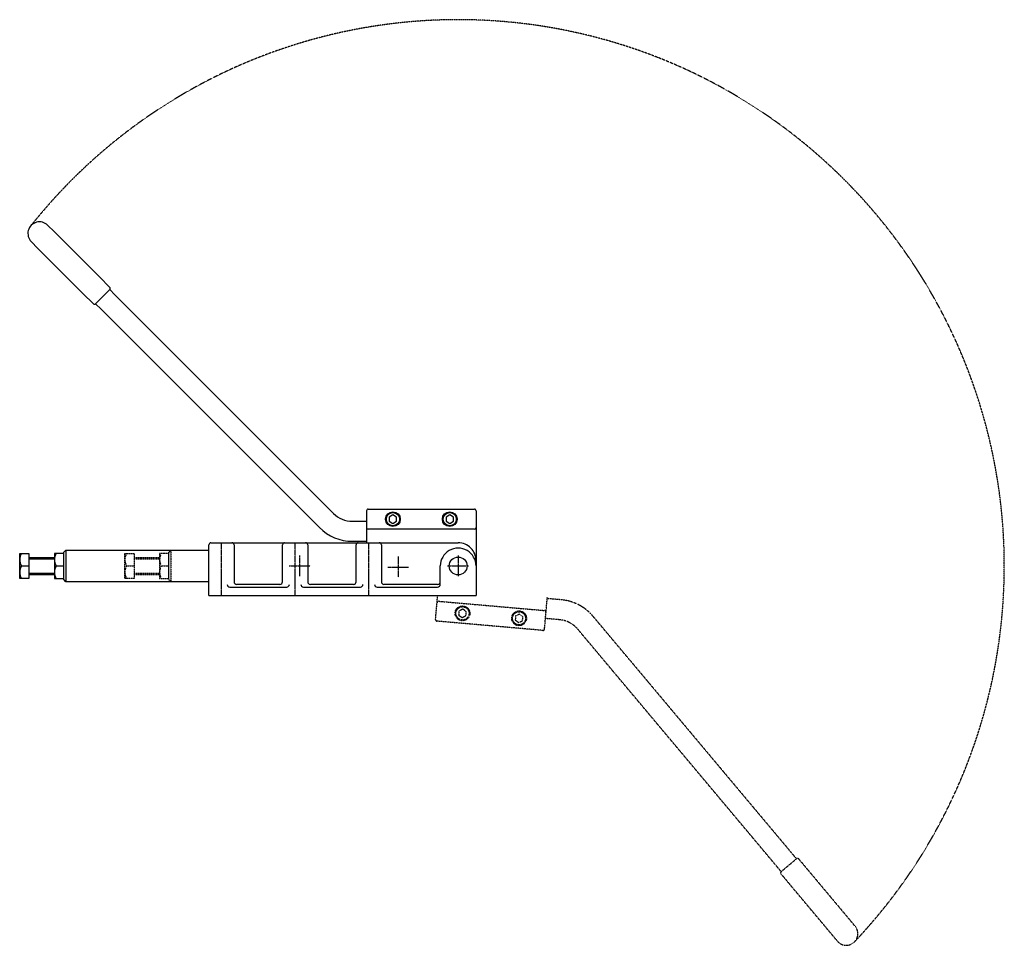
# Model space of a CAD drawing. Extents: x 188 to 1124, y 38 to 917.
import ezdxf

# ---------------------------------------------------------------- set-up
doc = ezdxf.new("R2010")
doc.units = 0
doc.linetypes.add('CENTER', pattern=[2, 1.25, -0.25, 0.25, -0.25])
doc.linetypes.add('HIDDEN', pattern=[0.375, 0.25, -0.125])
doc.layers.get('0').update_dxf_attribs({"linetype": 'CONTINUOUS'})
doc.layers.add('BRAUER-1', color=1, linetype='CENTER')
doc.layers.add('BRAUER-5', color=4, linetype='HIDDEN')

msp = doc.modelspace()

# ---------------------------------------------------------------- linework, layer by layer
for p, q in [((214.778183, 721.778176), (221.142144, 715.414215)), ((221.142144, 715.414215), (263.922101, 672.634255)), ((199.221833, 706.221827), (205.585794, 699.857866)), ((248.365752, 657.077906), (205.585794, 699.857866)), ((273.821596, 662.73476), (263.922101, 672.634255)), ((258.265246, 647.178411), (248.365752, 657.077906)), ((273.821596, 660.613439), (260.386567, 647.178411)), ((273.821596, 660.613439), (278.603065, 655.823785)), ((278.603065, 655.823785), (448.445539, 485.989486)), ((265.645096, 641.928066), (260.386567, 647.178411)), ((435.01051, 472.554458), (265.645096, 641.928066)), ((448.445539, 485.989486), (486.495538, 447.939485)), ((435.01051, 472.554458), (473.060509, 434.504457)), ((518.000002, 450.499997), (518.000001, 419.999997)), ((519.500002, 451.999997), (620.500002, 451.999995)), ((622.000002, 450.499994), (622.000001, 402.999994)), ((504.456046, 440.499997), (518.000002, 440.499997)), ((539.535901, 444.499996), (539.5359, 440.499996)), ((539.5359, 440.499996), (543.000002, 438.499996)), ((543.000002, 446.499996), (539.535901, 444.499996)), ((546.464104, 444.499996), (543.000002, 446.499996)), ((543.000002, 438.499996), (546.464104, 440.499996)), ((546.464104, 440.499996), (546.464104, 444.499996)), ((593.535901, 444.499995), (593.5359, 440.499995)), ((593.5359, 440.499995), (597.000002, 438.499995)), ((597.000002, 446.499995), (593.535901, 444.499995)), ((600.464104, 444.499995), (597.000002, 446.499995)), ((597.000002, 438.499995), (600.464104, 440.499995)), ((600.464104, 440.499995), (600.464104, 444.499995)), ((620.500002, 432.999995), (519.500002, 432.999997)), ((504.456042, 421.499997), (518.000001, 421.499997)), ((230.000001, 411.000004), (232.000001, 413.000004)), ((232.000001, 413.000004), (368.000001, 413)), ((232.000001, 413.000004), (232.000001, 383.000004)), ((368, 370), (368.000001, 418)), ((370.000001, 420), (389.971437, 420)), ((389.971437, 420), (440.028566, 419.999999)), ((391.971437, 418), (391.971436, 383)), ((438.028565, 382.999999), (438.028566, 417.999999)), ((440.028566, 419.999999), (459.971437, 419.999998)), ((459.971437, 419.999998), (510.028566, 419.999997)), ((461.971437, 417.999998), (461.971436, 382.999998)), ((508.028565, 382.999997), (508.028566, 417.999997)), ((510.028566, 419.999997), (529.971406, 419.999997)), ((529.971406, 419.999997), (590.500002, 419.999995)), ((531.971406, 417.999996), (531.971436, 382.999996)), ((590.500002, 419.999995), (605.000002, 419.999995)), ((188.195313, 386.000005), (188.195314, 410.000005)), ((188.195314, 410.000005), (197.000001, 410.000005)), ((197.000001, 410.000005), (197, 386.000005)), ((197.000001, 406.000005), (221.195314, 406.000004)), ((197.000001, 404.800005), (221.195314, 404.800004)), ((221.195314, 410.000004), (221.195313, 386.000004)), ((230.000001, 410.000004), (221.195314, 410.000004)), ((230.000001, 385.000004), (230.000001, 411.000004)), ((230.000001, 386.000004), (230.000001, 410.000004)), ((622.000001, 402.999994), (622, 369.999994)), ((189.841408, 398.000007), (197.000001, 398.000006)), ((222.841409, 398.000008), (230.000001, 398.000004)), ((588.000001, 382.999995), (588.000001, 397.999995)), ((197, 386.000005), (188.195313, 386.000005)), ((197.000001, 391.200005), (221.195313, 391.200004)), ((197.000001, 390.000005), (221.195313, 390.000004)), ((221.195313, 386.000004), (230.000001, 386.000004)), ((232.000001, 383.000004), (230.000001, 385.000004)), ((368.000001, 383), (232.000001, 383.000004)), ((387.971436, 378), (442.028565, 377.999999)), ((435.528565, 380.499999), (394.471436, 380.5)), ((457.971436, 377.999998), (512.028565, 377.999997)), ((505.528565, 380.499997), (464.471436, 380.499998)), ((527.971436, 377.999997), (585.5, 377.999995)), ((585.500001, 380.499995), (534.471436, 380.499996)), ((588.000001, 380.499995), (588.000001, 382.999995)), ((368, 370), (622, 369.999994))]:
    msp.add_line(p, q)
for centre, radius in [((543.000002, 442.499996), 7), ((597.000002, 442.499995), 7), ((543.000002, 442.499996), 6.25), ((597.000002, 442.499995), 6.25), ((605.000001, 397.999995), 8.5)]:
    msp.add_circle(centre, radius)
for centre, radius, start, end in [((207.000007, 714.000003), 11, 44.999988, 224.999996), ((272.760936, 661.674099), 1.5, 315, 45.000008), ((259.325907, 648.239071), 1.5, 224.999998, 315), ((519.500002, 450.499997), 1.5, 89.999999, 180), ((620.500002, 450.499995), 1.5, 359.999989, 90), ((504.456051, 465.899997), 25.4, 224.999998, 269.999989), ((504.456051, 465.899997), 44.4, 224.999998, 269.999988), ((519.500002, 434.499997), 1.5, 180, 269.999998), ((620.500002, 434.499995), 1.5, 269.999998, 359.999962), ((370.000001, 418), 2, 89.999999, 180), ((389.971437, 418), 2, 359.999989, 90), ((440.028566, 417.999999), 2, 89.999999, 180), ((459.971437, 417.999998), 2, 359.999989, 90), ((510.028566, 417.999997), 2, 89.999999, 180), ((529.971406, 417.999997), 2, 359.999989, 90), ((605.000001, 397.999995), 17, 359.999979, 180), ((605.000001, 402.999995), 17, 359.999989, 89.999998), ((199.953339, 404.000005), 11.758024, 149.316847, 210.683126), ((232.953339, 404.000004), 11.758022, 149.316847, 210.68312), ((199.953339, 392.000005), 11.758026, 149.316857, 210.683132), ((232.953339, 392.000004), 11.758026, 149.316847, 210.683132), ((387.971436, 380.5), 2.5, 180, 269.999998), ((394.471436, 383), 2.5, 179.999999, 270), ((435.528565, 382.999999), 2.5, 269.999998, 0), ((442.028565, 380.499999), 2.5, 270, 359.999999), ((457.971436, 380.499998), 2.5, 180, 269.999998), ((464.471436, 382.999998), 2.5, 179.999999, 270), ((505.528565, 382.999997), 2.5, 269.999998, 0), ((512.028565, 380.499997), 2.5, 270, 359.999999), ((527.971436, 380.499997), 2.5, 180, 269.999998), ((534.471436, 382.999996), 2.5, 179.999999, 269.999998), ((585.500001, 380.499995), 2.5, 269.999998, 359.999999), ((585.518852, 382.999995), 2.5, 269.999998, 0)]:
    msp.add_arc(centre, radius, start, end)
at = {"layer": 'BRAUER-1'}
for p, q in [((380, 370), (380.000001, 420)), ((450, 369.999998), (450.000001, 419.999999)), ((520, 369.999997), (520.000001, 419.999997)), ((454.300001, 407.999998), (454.300001, 387.999998)), ((548.000001, 406.999996), (548.000001, 386.999996)), ((605.000001, 407.999995), (605.000001, 387.999995)), ((444.300001, 397.999999), (464.300001, 397.999998)), ((538.000001, 396.999996), (558.000001, 396.999996)), ((595.000001, 397.999995), (615.000001, 397.999995))]:
    msp.add_line(p, q, dxfattribs=at)
at = {"layer": 'BRAUER-5'}
for p, q in [((330.000001, 411.000004), (332.000001, 413.000004)), ((332.000001, 413.000004), (332.000001, 383.000004)), ((288.195313, 386.000005), (288.195314, 410.000005)), ((288.195314, 410.000005), (297.000001, 410.000005)), ((297.000001, 410.000005), (297, 386.000005)), ((297.000001, 406.000005), (321.195314, 406.000004)), ((297.000001, 404.800005), (321.195314, 404.800004)), ((321.195314, 410.000004), (321.195313, 386.000004)), ((330.000001, 410.000004), (321.195314, 410.000004)), ((330.000001, 385.000004), (330.000001, 411.000004)), ((330.000001, 386.000004), (330.000001, 410.000004)), ((289.841408, 398.000007), (297.000001, 398.000006)), ((322.841409, 398.000008), (330.000001, 398.000004)), ((297, 386.000005), (288.195313, 386.000005)), ((297.000001, 391.200005), (321.195313, 391.200004)), ((297.000001, 390.000005), (321.195313, 390.000004)), ((321.195313, 386.000004), (330.000001, 386.000004)), ((332.000001, 383.000004), (330.000001, 385.000004)), ((583.489014, 347.181422), (585.485381, 369.999995)), ((687.093262, 338.117222), (689.751513, 368.50116)), ((703.1132, 365.826434), (689.62078, 367.006868)), ((586.508531, 364.484095), (687.124196, 355.681363)), ((609.43975, 356.956864), (605.814518, 355.266391)), ((612.716359, 354.662558), (609.43975, 356.956864)), ((605.814518, 355.266391), (605.465896, 351.281612)), ((605.465896, 351.281612), (608.742504, 348.987306)), ((608.742504, 348.987306), (612.367735, 350.677779)), ((612.367735, 350.677779), (612.716359, 354.662558)), ((659.609032, 350.55998), (659.260409, 346.575201)), ((659.260409, 346.575201), (662.537018, 344.280895)), ((663.234264, 352.250453), (659.609032, 350.55998)), ((666.510872, 349.956147), (663.234264, 352.250453)), ((666.162248, 345.971368), (666.510872, 349.956147)), ((701.457237, 346.898735), (687.96482, 348.079169)), ((767.844781, 308.913674), (733.25585, 350.135159)), ((685.468236, 336.753663), (584.852572, 345.556395)), ((662.537018, 344.280895), (666.162248, 345.971368)), ((753.289937, 296.70071), (718.701005, 337.922195)), ((767.844781, 308.913674), (921.803826, 125.423415)), ((907.684074, 112.709935), (753.289937, 296.70071)), ((921.803826, 125.423415), (926.584747, 119.734738)), ((912.029902, 107.521774), (907.684074, 112.709935)), ((912.029902, 107.521774), (926.584747, 119.734738)), ((928.697995, 119.549853), (937.697021, 108.82523)), ((911.845017, 105.408525), (920.844043, 94.683903)), ((937.697021, 108.82523), (976.585669, 62.479542)), ((959.732691, 48.338215), (920.844043, 94.683903)), ((982.370758, 55.585142), (976.585669, 62.479542)), ((965.517779, 41.443815), (959.732691, 48.338215))]:
    msp.add_line(p, q, dxfattribs=at)
for centre, radius in [((609.091127, 352.972085), 7), ((609.091127, 352.972085), 6.25), ((662.885641, 348.265674), 7), ((662.885641, 348.265674), 6.25)]:
    msp.add_circle(centre, radius, dxfattribs=at)
for centre, radius, start, end in [((605.000001, 397.999995), 519.135524, 316.426344, 141.676622), ((299.953339, 404.000005), 11.758024, 149.316847, 210.683126), ((332.953339, 404.000004), 11.758022, 149.316847, 210.68312), ((299.953339, 392.000005), 11.758026, 149.316857, 210.683132), ((332.953339, 392.000004), 11.758026, 149.316847, 210.683132), ((699.243476, 321.59539), 44.4, 39.999998, 84.999988), ((586.377798, 362.989803), 1.5, 84.999998, 174.999962), ((686.993462, 354.187071), 1.5, 355, 84.999998), ((584.983306, 347.050687), 1.5, 174.999989, 265), ((699.243476, 321.59539), 25.4, 39.999998, 84.999989), ((685.59897, 338.247955), 1.5, 264.999999, 355), ((927.548928, 118.585671), 1.5, 39.999998, 130), ((912.994083, 106.372708), 1.5, 130, 220.000008), ((973.944269, 48.514477), 11, 219.999988, 39.999996)]:
    msp.add_arc(centre, radius, start, end, dxfattribs=at)

doc.saveas('drawing.dxf')
